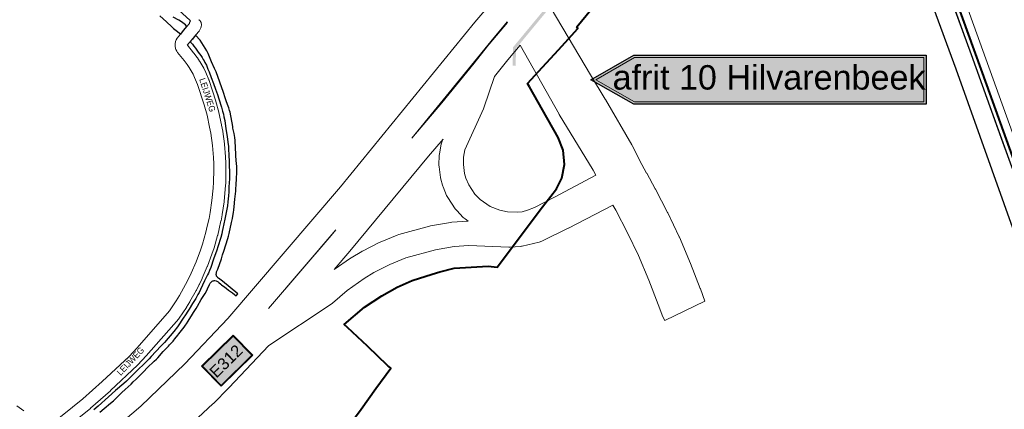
# Model space of a CAD drawing. Header units: metres. Extents: x 123817 to 142006, y 393105 to 406084.
# Tile 71 of 138: x 135358 to 136567, y 394423 to 394901. Entities that reach past the tile are written whole.
import ezdxf
from ezdxf.enums import TextEntityAlignment as Align

# ---------------------------------------------------------------- set-up
doc = ezdxf.new("R2010")
doc.units = ezdxf.units.M
doc.header["$MEASUREMENT"] = 0
doc.styles.add('Style-Arial', font='arial.ttf')
doc.styles.add('Style-arial_old', font='arial_old.shx')

# ---------------------------------------------------------------- blocks, each defined once
blk = doc.blocks.new('gg0-viaduct_10')
at = {"linetype": 'Continuous', "lineweight": 0}
blk.add_hatch(color=7, dxfattribs=at).paths.add_polyline_path([(-55.8, -16.9), (-58, -14), (-40, 0), (40, 0), (58, -14), (55.8, -16.9), (38.7, -3.7), (-38.7, -3.7)])

msp = doc.modelspace()

# ---------------------------------------------------------------- hatches: boundary and pattern name
at = {"extrusion": (0, 0, -1)}
msp.add_hatch(color=5, dxfattribs=at).paths.add_polyline_path([(-136112.1, 394857.5), (-136471.2, 394857.5), (-136471.2, 394797), (-136112.1, 394797), (-136059.2, 394827.2)], flags=0)

# ---------------------------------------------------------------- linework, layer by layer
at = {"flags": 128}
for points in [[(136579.1, 394712.6), (136565.4, 394750.5), (136526.6, 394857.6), (136479.7, 394986.5), (136434.7, 395110.1), (136403.7, 395195.2), (136376.6, 395259.7), (136355.9, 395252.2), (136507.4, 394840.5), (136652.7, 394432.9)], [(135529.9, 394905.5), (135538.2, 394898.3), (135544.6, 394892.2), (135546.8, 394890.2), (135549.9, 394887.6), (135555.5, 394883.3), (135559.1, 394887.6), (135563.2, 394892.5), (135561.2, 394894.5), (135559.7, 394895.8), (135558.3, 394897), (135556.6, 394898.1), (135553.1, 394900.2), (135546.3, 394904.1)], [(135456.2, 394419.2), (135461.5, 394423.7), (135469.1, 394429.9), (135472.9, 394433.1), (135475.1, 394435.1), (135478.3, 394438.1), (135483.2, 394443.1), (135487.1, 394446.8), (135494.5, 394453.5), (135497.2, 394456.1), (135500.8, 394459.6), (135510.3, 394469.1), (135514.5, 394473.4), (135523.1, 394481.5), (135525.9, 394484.3), (135527.4, 394485.9), (135534.1, 394493.6), (135537.6, 394497.2), (135540.4, 394500), (135541.9, 394501.9), (135544, 394504), (135546.1, 394506.2), (135547, 394507.3), (135548.3, 394508.9), (135551.8, 394513.7), (135553.1, 394515.3), (135556.5, 394519.5), (135559.6, 394523.5), (135561.3, 394525.8), (135562.5, 394527.5), (135564.6, 394530.9), (135569.8, 394539.3), (135571.1, 394541.2), (135574.4, 394546.2), (135576.3, 394549.2), (135580.8, 394557.2), (135585.4, 394564.9), (135587.4, 394568.4), (135588.4, 394570.4), (135590.8, 394575.8), (135591.3, 394576.7), (135591.8, 394577.6), (135592.4, 394578.3), (135593.3, 394579.1), (135594.1, 394579.7), (135595, 394580.1), (135595.6, 394580.3), (135596.6, 394580.5), (135597.6, 394580.5), (135598.9, 394580.3), (135599.8, 394579.9), (135600.7, 394579.4), (135601.5, 394578.9), (135602.3, 394578.2), (135604.6, 394576.3), (135605.7, 394575.4), (135609.7, 394572.6), (135611.3, 394571.4), (135614.4, 394569), (135619.3, 394565.5), (135621.7, 394563.6), (135623.5, 394562), (135625.5, 394564.3), (135607, 394579.8), (135602.1, 394583.4), (135601.3, 394584.1), (135600.6, 394584.8), (135600.2, 394585.3), (135599.6, 394586.2), (135599.3, 394587.1), (135599.1, 394587.7), (135599.1, 394588.7), (135599.3, 394589.7), (135599.6, 394591.2), (135600.9, 394594.8), (135605.4, 394607.4), (135607, 394612.1), (135608.6, 394616.9), (135613.3, 394632.1), (135614.1, 394635), (135615, 394638.5), (135618, 394652), (135619, 394657), (135619.9, 394662), (135620.3, 394664.3), (135620.7, 394667.3), (135621.1, 394671.3), (135621.9, 394680.4), (135623.1, 394690.4), (135623.3, 394692.7), (135623.7, 394698.7), (135624, 394705.4), (135624.3, 394713.7), (135624.4, 394718.7), (135624.3, 394721.4), (135624.2, 394723.4), (135623.4, 394733.6), (135622.8, 394745.6), (135622.5, 394750), (135622.3, 394752.6), (135621.8, 394756.3), (135621, 394761.2), (135619.7, 394767.9), (135619.4, 394769.9), (135616.2, 394787.4), (135615.5, 394789.6), (135614.6, 394792.5), (135613.8, 394794.8), (135611.9, 394800), (135610.3, 394804.8), (135608.1, 394811.5), (135598.9, 394836.8), (135597.1, 394841), (135593.4, 394849.3), (135589.2, 394859.3), (135587.7, 394862.6), (135579.3, 394875.6), (135573.6, 394881.7), (135569.8, 394877), (135567.9, 394874.8), (135567.2, 394873.9), (135569.8, 394870.8), (135571.7, 394868.4), (135573.5, 394865.9), (135577, 394861), (135580.1, 394856.8), (135581.8, 394854.3), (135583.2, 394852), (135584.2, 394850.3), (135585.2, 394848.5), (135587, 394844.9), (135589, 394840.3), (135590.5, 394836.7), (135593.1, 394829.9), (135595.9, 394822.5), (135598.2, 394815.8), (135600.5, 394809.2), (135602.2, 394803.9), (135605.5, 394793.3), (135606.8, 394788.6), (135607.9, 394784.8), (135608.6, 394781.8), (135609.5, 394777.3), (135610.2, 394773.4), (135611.1, 394767.4), (135612.4, 394757.2), (135613.8, 394747.6), (135614, 394745.6), (135614.2, 394742.5), (135614.5, 394734.2), (135615, 394727.2), (135615.1, 394724.2), (135615.6, 394711.6), (135615.6, 394708.6), (135615.5, 394706.2), (135615, 394699.6), (135614.8, 394696.6), (135614.5, 394689.6), (135614.1, 394684.5), (135613.5, 394677.2), (135612.9, 394672.3), (135612.6, 394670.4), (135611.9, 394666.4), (135610.5, 394660), (135609.7, 394656.1), (135607.4, 394644.6), (135606.6, 394640.7), (135605.9, 394637.8), (135604.7, 394633.6), (135601.1, 394621.9), (135599.9, 394618.1), (135595.8, 394606.8), (135592.3, 394596.5), (135590.9, 394592.8), (135589.5, 394589.5), (135588.6, 394587.7), (135584.9, 394580.2), (135579.9, 394569.6), (135578.2, 394566), (135576.7, 394563.3), (135575.4, 394561.1), (135573.9, 394558.5), (135569.8, 394552.3), (135565.7, 394545.4), (135563.6, 394542), (135562.1, 394539.6), (135557.6, 394533.1), (135553.2, 394526.4), (135551.5, 394523.9), (135550, 394521.9), (135548.8, 394520.3), (135546.9, 394518), (135535.5, 394504.6), (135531, 394500), (135519.4, 394487.4), (135516.7, 394484.5), (135512.4, 394480.2), (135501.1, 394469.3), (135491.7, 394459.9), (135488.8, 394457.1), (135485.7, 394454.3), (135475.4, 394445.5), (135467, 394437.9), (135454.1, 394426.4), (135448.8, 394421.9)]]:
    msp.add_lwpolyline(points, dxfattribs=at)
at = {"color": 191, "linetype": 'Continuous', "lineweight": 0, "flags": 128}
for points in [[(136612.3, 394620.8), (136437, 395106.4), (136436.7, 395107.3), (136429.5, 395139.5), (136390.9, 395245.6), (136388.1, 395251.4), (136387.8, 395252.1), (136387.8, 395252.1), (136384.1, 395262.4)], [(136398.7, 395266.1), (136401.8, 395257.6), (136404.6, 395251.8), (136404.9, 395251.1), (136404.9, 395251.1), (136443.7, 395144.2), (136444, 395143.3), (136451.3, 395111.1), (136626.4, 394625.9)]]:
    msp.add_lwpolyline(points, dxfattribs=at)
at = {"color": 7, "linetype": 'Continuous', "lineweight": 40, "flags": 128}
for points in [[(135758.3, 394397.3), (135777, 394422.7), (135795, 394448), (135813.4, 394472.9), (135811.2, 394475), (135810, 394476.1), (135809.6, 394476.4), (135785.3, 394499.5), (135784.8, 394500), (135760.5, 394522.9), (135756.3, 394526.6), (135781.4, 394548.1), (135802.4, 394561.8), (135821.5, 394572.7), (135839.8, 394580.7), (135864.5, 394588.5), (135873.7, 394591.4), (135891.3, 394595.7), (135933, 394598.4), (135944, 394597.1), (136000, 394671), (136010, 394684.1), (136017, 394693.3), (136023.4, 394706.3), (136026.8, 394723.2), (136025.4, 394740.6), (136019.2, 394756.2), (136000, 394790.1), (135983.9, 394818.3), (135981.6, 394822.4), (136000, 394842.6), (136019.5, 394864), (136031.6, 394877.2), (136043.3, 394890), (136041.9, 394892), (136116.7, 394982.8)], [(136493.3, 394965.1), (136545.2, 394820.9), (136601, 394666.2)]]:
    msp.add_lwpolyline(points, dxfattribs=at)
at = {"color": 111, "linetype": 'Continuous', "lineweight": 0, "flags": 128}
for points in [[(135567.7, 394899.4), (135567.3, 394899.8), (135521.2, 394942.1)], [(135578, 394901), (135578.2, 394900.4)]]:
    msp.add_lwpolyline(points, dxfattribs=at)
at = {"color": 2, "linetype": 'Continuous', "lineweight": 0, "flags": 128}
for points in [[(135940.8, 394926.6), (135916.9, 394897.9), (135916.9, 394897.8), (135751.8, 394695.7), (135613.3, 394534), (135560.6, 394478.4), (135506.4, 394426.6), (135462.2, 394388.8), (135434.3, 394367.1)], [(135956.8, 394897.5), (135934.2, 394871), (135934.2, 394870.9), (135933.9, 394870.6), (135915.8, 394847.7), (135876.1, 394798.8), (135839.3, 394755.4), (135940.1, 394878.8), (135956.3, 394898.4)], [(135972.4, 394869.6), (135957.3, 394851.7), (135940.8, 394831), (135927.7, 394792.7), (135927.6, 394792.5), (135927.2, 394791.5), (135904.6, 394741), (135902.9, 394732), (135902.7, 394723), (135904.1, 394712.1), (135905.7, 394706.5), (135909.2, 394698.1), (135916.9, 394686.5), (135923.1, 394680.2), (135935.4, 394671.7), (135947.3, 394667), (135957, 394665), (135969.4, 394664.7), (135974.7, 394665.2), (135981.5, 394666.9), (135990.1, 394670.5), (136014.7, 394683), (136065.5, 394710)], [(135743.9, 394594), (135763.3, 394616.6), (135763.4, 394616.7), (135763.4, 394616.8), (135860, 394733.4), (135877.7, 394754.2), (135876.5, 394751.6), (135876.1, 394750.6), (135875.4, 394748.2), (135873.2, 394736.3), (135873, 394734.1), (135872.6, 394722.7), (135872.7, 394722.7), (135872.6, 394722.2), (135872.8, 394720.2), (135874.5, 394707.1), (135874.9, 394705.1), (135877, 394697.6), (135877.4, 394696.5), (135877.7, 394695.8), (135882.1, 394685.2), (135883.5, 394682.7), (135892.7, 394668.7), (135893.7, 394667.4), (135894.5, 394666.5), (135902.6, 394658.2), (135904.8, 394656.4), (135908.7, 394653.6), (135908.2, 394653.6), (135888.5, 394652.3), (135886.9, 394652.1), (135886.9, 394652.1), (135862.5, 394647.7), (135861.2, 394647.4), (135823.2, 394637.1), (135821.4, 394636.5), (135800.3, 394627.8), (135799.2, 394627.3), (135778.8, 394616.9), (135778.1, 394616.6), (135778, 394616.5), (135764.9, 394608.7), (135763.9, 394608.1), (135743.9, 394594)], [(135564.8, 394401.2), (135595.1, 394429.2), (135595.6, 394429.6), (135614.4, 394448.5), (135614.7, 394448.8), (135663.9, 394501), (135740.3, 394551.8), (135741.8, 394552.9), (135760, 394568.6), (135780.7, 394583.2), (135792.9, 394590.4), (135812.3, 394600.2), (135832, 394608.4), (135868.4, 394618.3), (135891.4, 394622.4), (135909.5, 394623.6), (135958.6, 394621.8), (135960, 394621.8), (135972.3, 394622.5), (135974.1, 394622.7), (135974.9, 394622.9), (135995.7, 394627.7), (135998.9, 394628.8), (136031.4, 394644.8), (136031.7, 394644.9), (136086.3, 394673.3)], [(135663.5, 394546.5), (135746.1, 394642.9), (135740.4, 394636), (135663.5, 394546.5)]]:
    msp.add_lwpolyline(points, dxfattribs=at)
at = {"color": 1, "linetype": 'Continuous', "lineweight": 0, "flags": 128}
for points in [[(136010.7, 394914.7), (136058.9, 394833.1), (136077, 394803.3), (136077.1, 394803.1), (136109.5, 394747.3), (136109.9, 394746.5), (136121.8, 394723), (136127.7, 394712.5), (136127.8, 394712.4), (136127.8, 394712.3), (136138.4, 394693.1), (136138.5, 394692.8), (136153.4, 394664), (136153.6, 394663.7), (136167.8, 394634.5), (136168.2, 394633.8), (136181.6, 394601.7), (136181.8, 394601.4), (136193.7, 394570.8), (136193.8, 394570.6), (136199.4, 394555.2), (136150.2, 394531.7), (136147.7, 394536.1), (136142.1, 394551.1), (136130.5, 394580.9), (136117.7, 394611.3), (136104.2, 394639.1), (136089.8, 394666.9), (136086.3, 394673.3)], [(135956.3, 394898.4), (135956.8, 394897.5)], [(136065.5, 394710), (136062, 394716.2), (136020.4, 394784.5), (136020.2, 394784.9), (135972.4, 394869.6)]]:
    msp.add_lwpolyline(points, dxfattribs=at)
at = {"color": 9, "linetype": 'Continuous', "lineweight": 0, "flags": 128}
for points in [[(135567.7, 394899.4), (135566.5, 394897.3), (135566.4, 394897), (135566.2, 394896.4), (135565.5, 394895.4), (135551.3, 394878.4), (135550.1, 394876.3), (135549.2, 394874), (135549.1, 394873.9), (135548.7, 394871.6), (135548.6, 394869.2), (135548.6, 394868.9), (135548.7, 394867.4), (135549, 394866.2), (135549.3, 394865.1), (135549.5, 394864.4), (135550.6, 394862.2), (135551.6, 394860.6), (135551.6, 394860.6), (135559.8, 394850.9), (135563.5, 394845.8), (135566, 394842), (135570.6, 394833.9), (135572.6, 394829.9), (135576.2, 394821.4), (135584.4, 394796.4), (135587.8, 394783.6), (135591, 394768.9), (135592.3, 394761.6), (135594.4, 394746.6), (135595.6, 394731.6), (135596, 394724.1), (135596.1, 394716.7), (135595.8, 394701.5), (135595.4, 394694.1), (135593.9, 394679.1), (135591.7, 394664.2), (135590.3, 394656.9), (135588.2, 394647.5), (135586.4, 394640.1), (135582.1, 394625.2), (135579.7, 394618), (135574.3, 394603.6), (135568.2, 394589.5), (135564.9, 394582.6), (135561.4, 394575.8), (135553.9, 394562.4), (135549.9, 394555.9), (135541.6, 394543.3), (135502, 394498.1), (135492.1, 394487.4), (135459.2, 394456.6), (135435.1, 394435.3), (135395, 394403.2)], [(135578.2, 394900.4), (135579.3, 394899.5), (135580.6, 394897.3), (135581, 394894.7), (135580.6, 394892.3), (135580.2, 394890.9), (135580.1, 394890.7), (135579.4, 394889.3), (135578, 394887), (135577.4, 394886.1), (135563.6, 394869.7), (135563.7, 394869.5), (135571.4, 394860.4), (135571.4, 394860.4), (135571.7, 394860), (135575.8, 394854.5), (135576, 394854.2), (135578.7, 394850.1), (135578.9, 394849.7), (135583.8, 394841.2), (135584, 394840.8), (135586.2, 394836.4), (135586.4, 394836), (135590.1, 394826.9), (135590.3, 394826.6), (135590.4, 394826.4), (135598.7, 394800.9), (135598.8, 394800.5), (135602.4, 394787.3), (135602.4, 394787), (135605.7, 394771.9), (135605.8, 394771.6), (135607.1, 394764), (135607.2, 394763.7), (135609.2, 394748.5), (135609.3, 394748.1), (135610.6, 394732.7), (135610.6, 394732.4), (135610.9, 394724.7), (135611, 394724.5), (135611.1, 394716.8), (135611.1, 394716.7), (135611.1, 394716.5), (135610.8, 394701.1), (135610.8, 394700.8), (135610.3, 394693.1), (135610.3, 394692.8), (135608.8, 394677.5), (135608.8, 394677.1), (135606.5, 394661.8), (135606.4, 394661.5), (135605, 394654), (135604.9, 394653.8), (135602.8, 394644.2), (135602.8, 394644), (135600.9, 394636.3), (135600.8, 394636), (135596.4, 394620.9), (135596.4, 394620.7), (135593.9, 394613.2), (135593.8, 394613), (135593.8, 394612.9), (135588.3, 394598.2), (135588.1, 394597.8), (135581.9, 394583.4), (135581.8, 394583.1), (135578.4, 394576.1), (135578.3, 394575.9), (135574.7, 394568.9), (135574.6, 394568.6), (135566.9, 394554.9), (135566.8, 394554.7), (135562.7, 394547.9), (135562.5, 394547.7), (135553.8, 394534.6), (135553.3, 394533.9), (135553.2, 394533.8), (135513.2, 394488.1), (135513.1, 394488), (135503, 394477), (135502.6, 394476.6), (135469.3, 394445.6), (135469.2, 394445.4), (135444.9, 394424), (135444.6, 394423.7), (135404.7, 394391.8)]]:
    msp.add_lwpolyline(points, dxfattribs=at)
at = {"color": 5, "flags": 128}
msp.add_lwpolyline([(136112.1, 394857.5), (136471.2, 394857.5), (136471.2, 394797), (136112.1, 394797), (136059.2, 394827.2)], close=True, dxfattribs=at)
at = {"color": 7, "linetype": 'Continuous', "lineweight": 13, "flags": 128}
msp.add_lwpolyline([(136112.9, 394854.5), (136468.2, 394854.5), (136468.2, 394800), (136112.9, 394800), (136065.3, 394827.2)], close=True, dxfattribs=at)
at = {"color": 80, "flags": 128}
msp.add_lwpolyline([(135580.9, 394475.5), (135605.1, 394450.8), (135644.2, 394488.9), (135620, 394513.7)], close=True, dxfattribs=at)
at = {"color": 2, "linetype": 'Continuous', "lineweight": 13, "flags": 128}
msp.add_lwpolyline([(135582.1, 394475.5), (135605.1, 394451.9), (135643, 394488.9), (135620, 394512.5)], close=True, dxfattribs=at)
at = {"color": 40, "linetype": 'Continuous', "lineweight": 0, "flags": 128}
msp.add_lwpolyline([(135354.4, 394426.7), (135362.9, 394420.8)], dxfattribs=at)
at = {"color": 80, "extrusion": (0, 0, -1)}
msp.add_solid([(-135580.9, 394475.5), (-135605.1, 394450.8), (-135620, 394513.7), (-135644.2, 394488.9)], dxfattribs=at)

# ---------------------------------------------------------------- block references
at = {"color": 7, "linetype": 'Continuous', "lineweight": 0, "rotation": 50.39126755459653}
msp.add_blockref('gg0-viaduct_10', (135989.3, 394898), dxfattribs=at)

# ---------------------------------------------------------------- texts
at = {"color": 7, "style": 'Style-arial_old'}
msp.add_text('afrit 10 Hilvarenbeek', height=30, dxfattribs=at).set_placement((136278.1, 394830.1), align=Align.MIDDLE_CENTER)
at = {"color": 8, "style": 'Style-Arial', "width": 0.909091}
for rotation, p in [(287.8902, (135588.4, 394808.5)), (46.4399, (135493.8, 394481.6))]:
    msp.add_text('LEIJWEG', height=7.7, rotation=rotation, dxfattribs=at).set_placement(p, align=Align.MIDDLE_CENTER)
at = {"color": 2, "style": 'Style-arial_old'}
msp.add_text('E312', height=14.4, rotation=44.6422, dxfattribs=at).set_placement((135611.1, 394481.7), align=Align.MIDDLE_CENTER)

doc.saveas('drawing.dxf')
